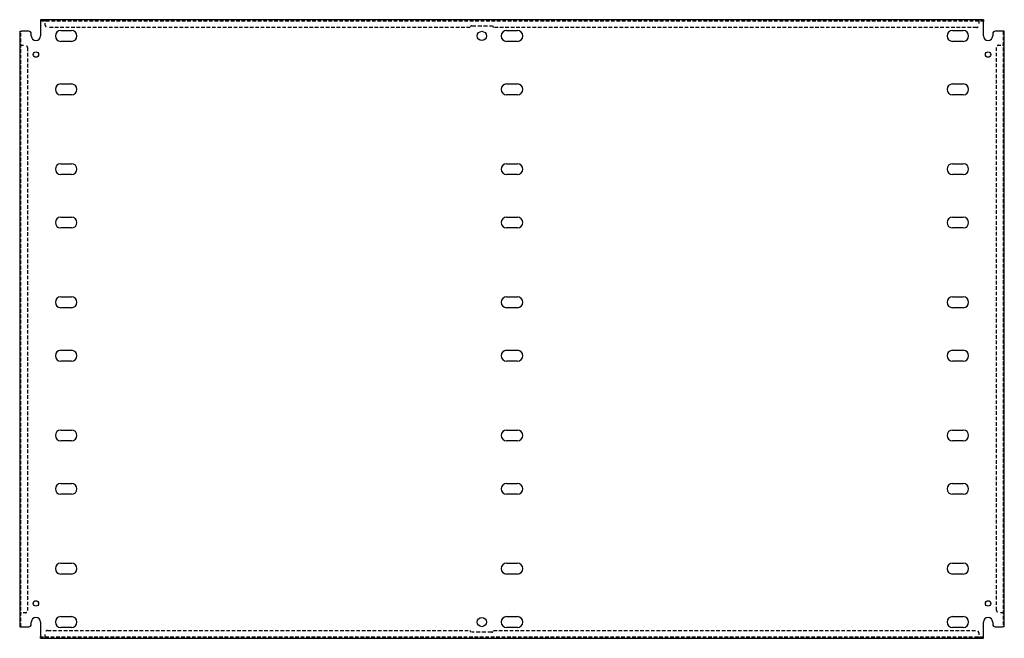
# Model space of a CAD drawing. Header units: inches. Extents: x 36.5 to 89.5, y 17.1 to 50.4.
import ezdxf

# ---------------------------------------------------------------- set-up
doc = ezdxf.new("R2010")
doc.units = ezdxf.units.IN
doc.header["$MEASUREMENT"] = 0
doc.linetypes.add('DASHED_SPACE', pattern=[0.2067, 0.1654, -0.0413])
doc.layers.add('Hidden Edges(ANSI)', color=7, linetype='DASHED_SPACE', lineweight=25)
doc.layers.add('Visible Edges(ANSI)', color=7, linetype='Continuous', lineweight=25)

msp = doc.modelspace()

# ---------------------------------------------------------------- linework, layer by layer
at = {"layer": 'Hidden Edges(ANSI)', "ltscale": 0.129419}
for p, q in [((37.836, 50.307), (37.836, 50.375)), ((37.836, 50.307), (37.836, 50.375)), ((88.086, 50.307), (88.086, 50.375)), ((88.086, 50.307), (88.086, 50.375)), ((36.529, 49), (36.461, 49)), ((36.529, 49), (36.461, 49)), ((89.393, 49), (89.461, 49)), ((89.393, 49), (89.461, 49)), ((36.529, 18.457), (36.461, 18.457)), ((36.529, 18.457), (36.461, 18.457)), ((89.393, 18.457), (89.461, 18.457)), ((89.393, 18.457), (89.461, 18.457)), ((37.836, 17.15), (37.836, 17.082)), ((37.836, 17.15), (37.836, 17.082)), ((88.086, 17.15), (88.086, 17.082)), ((88.086, 17.15), (88.086, 17.082))]:
    msp.add_line(p, q, dxfattribs=at)
at = {"layer": 'Hidden Edges(ANSI)', "ltscale": 1.163625}
for p, q in [((37.586, 50.307), (88.336, 50.307)), ((88.336, 17.15), (37.586, 17.15))]:
    msp.add_line(p, q, dxfattribs=at)
at = {"layer": 'Hidden Edges(ANSI)', "ltscale": 0.092649}
for p, q in [((37.836, 50.307), (37.836, 50.276)), ((88.086, 50.307), (88.086, 50.276)), ((36.529, 49), (36.56, 49)), ((89.393, 49), (89.362, 49)), ((36.529, 18.457), (36.56, 18.457)), ((89.393, 18.457), (89.362, 18.457)), ((37.836, 17.15), (37.836, 17.181)), ((88.086, 17.15), (88.086, 17.181))]:
    msp.add_line(p, q, dxfattribs=at)
at = {"layer": 'Hidden Edges(ANSI)', "ltscale": 0.369411}
for p, q in [((37.836, 50.082), (37.836, 50.276)), ((88.086, 50.276), (88.086, 50.082)), ((36.56, 49), (36.754, 49)), ((89.168, 49), (89.362, 49)), ((36.754, 18.457), (36.56, 18.457)), ((89.362, 18.457), (89.168, 18.457)), ((37.836, 17.181), (37.836, 17.375)), ((88.086, 17.375), (88.086, 17.181))]:
    msp.add_line(p, q, dxfattribs=at)
at = {"layer": 'Hidden Edges(ANSI)', "ltscale": 1.158557}
for p, q in [((60.711, 49.957), (37.961, 49.957)), ((37.961, 17.5), (60.711, 17.5))]:
    msp.add_line(p, q, dxfattribs=at)
at = {"layer": 'Hidden Edges(ANSI)', "ltscale": 1.28568}
for p, q in [((60.804, 50.05), (61.867, 50.05)), ((61.867, 17.406), (60.804, 17.406))]:
    msp.add_line(p, q, dxfattribs=at)
at = {"layer": 'Hidden Edges(ANSI)', "ltscale": 1.164687}
for p, q in [((87.961, 49.957), (61.961, 49.957)), ((61.961, 17.5), (87.961, 17.5))]:
    msp.add_line(p, q, dxfattribs=at)
at = {"layer": 'Hidden Edges(ANSI)', "ltscale": 1.156879}
for p, q in [((36.529, 17.707), (36.529, 49.75)), ((89.393, 49.75), (89.393, 17.707))]:
    msp.add_line(p, q, dxfattribs=at)
at = {"layer": 'Hidden Edges(ANSI)', "ltscale": 1.163138}
for p, q in [((36.879, 48.875), (36.879, 18.582)), ((89.043, 18.582), (89.043, 48.875))]:
    msp.add_line(p, q, dxfattribs=at)
at = {"layer": 'Hidden Edges(ANSI)', "ltscale": 0.373886}
for centre, start, end in [((37.961, 50.082), 180, 270), ((87.961, 50.082), 270, 0), ((36.754, 48.875), 0, 90), ((89.168, 48.875), 90, 180), ((36.754, 18.582), 270, 0), ((89.168, 18.582), 180, 270), ((37.961, 17.375), 90, 180), ((87.961, 17.375), 0, 90)]:
    msp.add_arc(centre, 0.125, start, end, dxfattribs=at)
at = {"layer": 'Hidden Edges(ANSI)', "ltscale": 0.279642}
for centre, start, end in [((60.804, 49.957), 90, 180), ((61.867, 49.957), 0, 90), ((60.804, 17.5), 180, 270), ((61.867, 17.5), 270, 0)]:
    msp.add_arc(centre, 0.0935, start, end, dxfattribs=at)
at = {"layer": 'Visible Edges(ANSI)'}
for p, q in [((88.336, 50.375), (37.586, 50.375)), ((37.586, 50.375), (37.586, 50.276)), ((88.336, 50.375), (88.336, 50.276)), ((37.586, 50.276), (37.586, 49.5)), ((88.336, 49.5), (88.336, 50.276)), ((36.461, 49.75), (36.56, 49.75)), ((36.461, 49.75), (36.461, 17.707)), ((36.961, 49.75), (36.56, 49.75)), ((37.086, 49.5), (37.086, 49.625)), ((38.67, 49.79), (39.252, 49.79)), ((62.67, 49.79), (63.252, 49.79)), ((86.67, 49.79), (87.252, 49.79)), ((88.836, 49.625), (88.836, 49.5)), ((89.362, 49.75), (88.961, 49.75)), ((89.461, 49.75), (89.362, 49.75)), ((89.461, 17.707), (89.461, 49.75)), ((39.252, 49.21), (38.67, 49.21)), ((63.252, 49.21), (62.67, 49.21)), ((87.252, 49.21), (86.67, 49.21)), ((38.67, 46.915), (39.252, 46.915)), ((62.67, 46.915), (63.252, 46.915)), ((86.67, 46.915), (87.252, 46.915)), ((39.252, 46.335), (38.67, 46.335)), ((63.252, 46.335), (62.67, 46.335)), ((87.252, 46.335), (86.67, 46.335)), ((38.67, 42.623), (39.252, 42.623)), ((62.67, 42.623), (63.252, 42.623)), ((86.67, 42.623), (87.252, 42.623)), ((39.252, 42.043), (38.67, 42.043)), ((63.252, 42.043), (62.67, 42.043)), ((87.252, 42.043), (86.67, 42.043)), ((38.67, 39.748), (39.252, 39.748)), ((62.67, 39.748), (63.252, 39.748)), ((86.67, 39.748), (87.252, 39.748)), ((39.252, 39.168), (38.67, 39.168)), ((63.252, 39.168), (62.67, 39.168)), ((87.252, 39.168), (86.67, 39.168)), ((38.67, 35.456), (39.252, 35.456)), ((62.67, 35.456), (63.252, 35.456)), ((86.67, 35.456), (87.252, 35.456)), ((39.252, 34.876), (38.67, 34.876)), ((63.252, 34.876), (62.67, 34.876)), ((87.252, 34.876), (86.67, 34.876)), ((38.67, 32.581), (39.252, 32.581)), ((62.67, 32.581), (63.252, 32.581)), ((86.67, 32.581), (87.252, 32.581)), ((39.252, 32.001), (38.67, 32.001)), ((63.252, 32.001), (62.67, 32.001)), ((87.252, 32.001), (86.67, 32.001)), ((38.67, 28.289), (39.252, 28.289)), ((62.67, 28.289), (63.252, 28.289)), ((86.67, 28.289), (87.252, 28.289)), ((39.252, 27.709), (38.67, 27.709)), ((63.252, 27.709), (62.67, 27.709)), ((87.252, 27.709), (86.67, 27.709)), ((38.67, 25.414), (39.252, 25.414)), ((62.67, 25.414), (63.252, 25.414)), ((86.67, 25.414), (87.252, 25.414)), ((39.252, 24.834), (38.67, 24.834)), ((63.252, 24.834), (62.67, 24.834)), ((87.252, 24.834), (86.67, 24.834)), ((38.67, 21.122), (39.252, 21.122)), ((62.67, 21.122), (63.252, 21.122)), ((86.67, 21.122), (87.252, 21.122)), ((39.252, 20.542), (38.67, 20.542)), ((63.252, 20.542), (62.67, 20.542)), ((87.252, 20.542), (86.67, 20.542)), ((38.67, 18.247), (39.252, 18.247)), ((62.67, 18.247), (63.252, 18.247)), ((86.67, 18.247), (87.252, 18.247)), ((36.461, 17.707), (36.56, 17.707)), ((36.56, 17.707), (36.961, 17.707)), ((37.086, 17.832), (37.086, 17.957)), ((37.586, 17.957), (37.586, 17.181)), ((39.252, 17.667), (38.67, 17.667)), ((63.252, 17.667), (62.67, 17.667)), ((87.252, 17.667), (86.67, 17.667)), ((88.336, 17.181), (88.336, 17.957)), ((88.836, 17.957), (88.836, 17.832)), ((88.961, 17.707), (89.362, 17.707)), ((89.461, 17.707), (89.362, 17.707)), ((37.586, 17.082), (37.586, 17.181)), ((37.586, 17.082), (88.336, 17.082)), ((88.336, 17.082), (88.336, 17.181))]:
    msp.add_line(p, q, dxfattribs=at)
for centre, radius in [((61.336, 49.5), 0.25), ((37.336, 48.5), 0.145), ((88.586, 48.5), 0.145), ((37.336, 18.957), 0.145), ((88.586, 18.957), 0.145), ((61.336, 17.957), 0.25)]:
    msp.add_circle(centre, radius, dxfattribs=at)
for centre, radius, start, end in [((36.961, 49.625), 0.125, 0, 90), ((37.336, 49.5), 0.25, 180, 0), ((38.67, 49.5), 0.29, 90, 270), ((39.252, 49.5), 0.29, 270, 90), ((62.67, 49.5), 0.29, 90, 270), ((63.252, 49.5), 0.29, 270, 90), ((86.67, 49.5), 0.29, 90, 270), ((87.252, 49.5), 0.29, 270, 90), ((88.586, 49.5), 0.25, 180, 0), ((88.961, 49.625), 0.125, 90, 180), ((38.67, 46.625), 0.29, 90, 270), ((39.252, 46.625), 0.29, 270, 90), ((62.67, 46.625), 0.29, 90, 270), ((63.252, 46.625), 0.29, 270, 90), ((86.67, 46.625), 0.29, 90, 270), ((87.252, 46.625), 0.29, 270, 90), ((38.67, 42.333), 0.29, 90, 270), ((39.252, 42.333), 0.29, 270, 90), ((62.67, 42.333), 0.29, 90, 270), ((63.252, 42.333), 0.29, 270, 90), ((86.67, 42.333), 0.29, 90, 270), ((87.252, 42.333), 0.29, 270, 90), ((38.67, 39.458), 0.29, 90, 270), ((39.252, 39.458), 0.29, 270, 90), ((62.67, 39.458), 0.29, 90, 270), ((63.252, 39.458), 0.29, 270, 90), ((86.67, 39.458), 0.29, 90, 270), ((87.252, 39.458), 0.29, 270, 90), ((38.67, 35.166), 0.29, 90, 270), ((39.252, 35.166), 0.29, 270, 90), ((62.67, 35.166), 0.29, 90, 270), ((63.252, 35.166), 0.29, 270, 90), ((86.67, 35.166), 0.29, 90, 270), ((87.252, 35.166), 0.29, 270, 90), ((38.67, 32.291), 0.29, 90, 270), ((39.252, 32.291), 0.29, 270, 90), ((62.67, 32.291), 0.29, 90, 270), ((63.252, 32.291), 0.29, 270, 90), ((86.67, 32.291), 0.29, 90, 270), ((87.252, 32.291), 0.29, 270, 90), ((38.67, 27.999), 0.29, 90, 270), ((39.252, 27.999), 0.29, 270, 90), ((62.67, 27.999), 0.29, 90, 270), ((63.252, 27.999), 0.29, 270, 90), ((86.67, 27.999), 0.29, 90, 270), ((87.252, 27.999), 0.29, 270, 90), ((38.67, 25.124), 0.29, 90, 270), ((39.252, 25.124), 0.29, 270, 90), ((62.67, 25.124), 0.29, 90, 270), ((63.252, 25.124), 0.29, 270, 90), ((86.67, 25.124), 0.29, 90, 270), ((87.252, 25.124), 0.29, 270, 90), ((38.67, 20.832), 0.29, 90, 270), ((39.252, 20.832), 0.29, 270, 90), ((62.67, 20.832), 0.29, 90, 270), ((63.252, 20.832), 0.29, 270, 90), ((86.67, 20.832), 0.29, 90, 270), ((87.252, 20.832), 0.29, 270, 90), ((37.336, 17.957), 0.25, 0, 180), ((38.67, 17.957), 0.29, 90, 270), ((39.252, 17.957), 0.29, 270, 90), ((62.67, 17.957), 0.29, 90, 270), ((63.252, 17.957), 0.29, 270, 90), ((86.67, 17.957), 0.29, 90, 270), ((87.252, 17.957), 0.29, 270, 90), ((88.586, 17.957), 0.25, 0, 180), ((36.961, 17.832), 0.125, 270, 0), ((88.961, 17.832), 0.125, 180, 270)]:
    msp.add_arc(centre, radius, start, end, dxfattribs=at)

doc.saveas('drawing.dxf')
